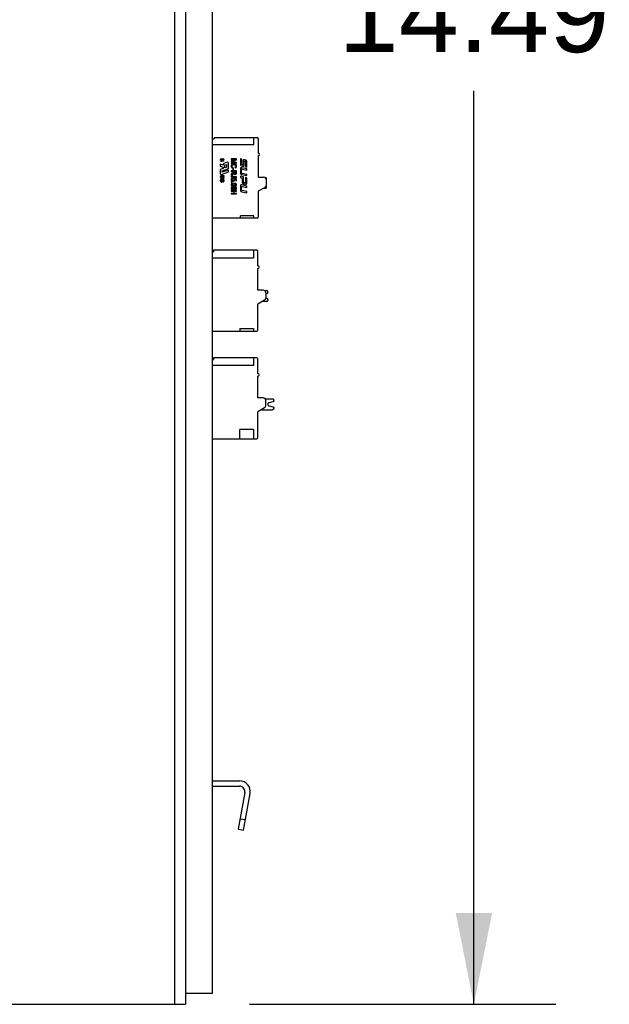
# Model space of a CAD drawing. Header units: inches. Extents: x 0 to 146, y 0 to 57.
# Tile 7 of 13: x 44.36 to 48.67, y 19.32 to 26.52. Entities that reach past the tile are written whole.
import ezdxf

# ---------------------------------------------------------------- set-up
doc = ezdxf.new("R2010")
doc.units = ezdxf.units.IN
doc.header["$LTSCALE"] = 4.033333
doc.header["$MEASUREMENT"] = 0
doc.layers.get('0').update_dxf_attribs({"linetype": 'CONTINUOUS'})
doc.styles.get("Standard").update_dxf_attribs({"font": 'arial.ttf'})
doc.dimstyles.new('DIMSTYLE_1', dxfattribs={"dimtxt": 0.566667, "dimasz": 0.666667, "dimexe": 0.09, "dimexo": 0.07, "dimgap": 0.0425, "dimtad": 0, "dimtih": 1, "dimtoh": 1, "dimzin": 4, "dimdsep": 46, "dimtxsty": 'Standard', "dimblk": '_FILLED', "dimblk1": '_FILLED', "dimblk2": '_FILLED', "dimcen": 0.09, "dimazin": 1, "dimtfac": 1, "dimtofl": 0, "dimtmove": 0, "dimatfit": 3, "dimldrblk": '_FILLED', "dimfxl": 0, "dimtolj": 1, "dimtzin": 4, "dimarcsym": 0})

# ---------------------------------------------------------------- blocks, each defined once
blk = doc.blocks.new('_FILLED')
at = {"color": 0, "linetype": 'ByBlock'}
blk.add_solid([(0, 0), (-1, 0.2), (-1, -0.2)], dxfattribs=at)
blk = doc.blocks.new('*D3')
at = {"color": 2, "linetype": 'Continuous'}
for p, q in [((45.9611, 33.8099), (48.2816, 33.8099)), ((47.6816, 33.8099), (47.6816, 27.1324)), ((47.6816, 19.3217), (47.6816, 25.9991)), ((46.0398, 19.3217), (48.2816, 19.3217))]:
    blk.add_line(p, q, dxfattribs=at)
at = {"color": 2, "linetype": 'Continuous', "xscale": 0.6666666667, "yscale": 0.6666666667, "zscale": 0.6666666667}
for p, rotation in [((47.6816, 33.8099), 90), ((47.6816, 19.3217), 270)]:
    blk.add_blockref('_FILLED', p, dxfattribs=dict(at, rotation=rotation))
at = {"color": 2, "linetype": 'Continuous', "insert": (47.6816, 26.8491), "char_height": 0.56667, "width": 1.980173, "attachment_point": 2, "line_spacing_factor": 0.9}
blk.add_mtext('14.49', dxfattribs=at)

msp = doc.modelspace()

# ---------------------------------------------------------------- linework, layer by layer
at = {"color": 7, "linetype": 'Continuous'}
for p, q in [((45.4944, 19.3217), (45.4944, 33.8099)), ((45.5732, 33.7311), (45.5732, 19.3217)), ((45.77, 19.4004), (45.77, 33.7311)), ((45.77, 25.6477), (45.7818, 25.6477)), ((45.7818, 25.6589), (46.0968, 25.6589)), ((45.7818, 25.6589), (45.7818, 25.6477)), ((46.0732, 25.6038), (46.0732, 25.6589)), ((46.1047, 25.6511), (46.1047, 25.5448)), ((46.0732, 25.6038), (45.77, 25.6038)), ((45.8458, 25.5014), (45.8353, 25.5014)), ((45.8353, 25.4972), (45.8458, 25.4972)), ((45.8374, 25.4888), (45.8353, 25.4888)), ((45.8353, 25.4846), (45.8374, 25.4846)), ((45.8374, 25.4846), (45.8374, 25.4888)), ((45.8458, 25.4888), (45.8437, 25.4888)), ((45.8437, 25.4888), (45.8437, 25.4846)), ((45.8437, 25.4846), (45.8458, 25.4846)), ((45.9457, 25.5015), (45.9063, 25.5015)), ((45.9063, 25.5015), (45.9063, 25.4973)), ((45.9399, 25.4973), (45.9063, 25.4879)), ((45.9063, 25.4973), (45.9399, 25.4973)), ((45.9063, 25.4879), (45.9063, 25.484)), ((45.9063, 25.484), (45.9393, 25.4745)), ((45.912, 25.4857), (45.9141, 25.4862)), ((45.9144, 25.485), (45.912, 25.4857)), ((45.9141, 25.4862), (45.9457, 25.495)), ((45.9274, 25.4814), (45.9144, 25.485)), ((45.9457, 25.495), (45.9457, 25.5015)), ((45.9834, 25.4994), (45.9738, 25.5015)), ((45.9738, 25.5015), (45.9738, 25.4636)), ((45.9834, 25.4639), (45.9834, 25.4994)), ((45.9938, 25.4862), (45.9938, 25.4608)), ((46.0026, 25.4584), (46.0026, 25.4846)), ((46.0103, 25.4934), (46.0046, 25.4946)), ((46.005, 25.4859), (46.0098, 25.4848)), ((46.0118, 25.4816), (46.0118, 25.4444)), ((46.1047, 25.5251), (46.1047, 25.3676)), ((45.8479, 25.4561), (45.8268, 25.4638)), ((45.8268, 25.4638), (45.8268, 25.4502)), ((45.8268, 25.4502), (45.8479, 25.4426)), ((45.8479, 25.4322), (45.8268, 25.4245)), ((45.8268, 25.4245), (45.8268, 25.3943)), ((45.8395, 25.4156), (45.8859, 25.4325)), ((45.8859, 25.4208), (45.8395, 25.404)), ((45.8395, 25.404), (45.8395, 25.4156)), ((45.8479, 25.462), (45.8479, 25.4561)), ((45.8479, 25.4426), (45.8479, 25.4322)), ((45.878, 25.4775), (45.8522, 25.4681)), ((45.8606, 25.4577), (45.8732, 25.4623)), ((45.8606, 25.4368), (45.8606, 25.4577)), ((45.8732, 25.4414), (45.8606, 25.4368)), ((45.8732, 25.4623), (45.8732, 25.4414)), ((45.8859, 25.4325), (45.8859, 25.4719)), ((45.8859, 25.4073), (45.8859, 25.4208)), ((45.9393, 25.4745), (45.9063, 25.4745)), ((45.9063, 25.4745), (45.9063, 25.4704)), ((45.9063, 25.4704), (45.9457, 25.4704)), ((45.9457, 25.4153), (45.9063, 25.4153)), ((45.9063, 25.4153), (45.9063, 25.411)), ((45.9063, 25.411), (45.9238, 25.411)), ((45.923, 25.4326), (45.9182, 25.4326)), ((45.9182, 25.4326), (45.9182, 25.4203)), ((45.9182, 25.4203), (45.923, 25.4203)), ((45.9188, 25.4359), (45.9201, 25.4402)), ((45.923, 25.4203), (45.923, 25.4326)), ((45.9238, 25.411), (45.9238, 25.4067)), ((45.9457, 25.4762), (45.9274, 25.4814)), ((45.9283, 25.411), (45.9414, 25.411)), ((45.9283, 25.4018), (45.9283, 25.411)), ((45.9337, 25.4407), (45.9349, 25.4364)), ((45.9414, 25.4007), (45.9414, 25.411)), ((45.9457, 25.4704), (45.9457, 25.4762)), ((45.9457, 25.4009), (45.9457, 25.4153)), ((45.9738, 25.4302), (45.9738, 25.3986)), ((45.9825, 25.3998), (45.9825, 25.4227)), ((46.0211, 25.429), (45.9835, 25.4369)), ((45.9846, 25.4505), (45.9918, 25.449)), ((45.9918, 25.4587), (45.9863, 25.4598)), ((45.9873, 25.4265), (46.0211, 25.4195)), ((46.0118, 25.4444), (46.0211, 25.4424)), ((46.0211, 25.4424), (46.0211, 25.4805)), ((46.0211, 25.4195), (46.0211, 25.429)), ((45.8274, 25.3471), (45.827, 25.345)), ((45.827, 25.345), (45.827, 25.3428)), ((45.827, 25.3428), (45.827, 25.341)), ((45.827, 25.341), (45.8274, 25.3393)), ((45.828, 25.3489), (45.8274, 25.3471)), ((45.8274, 25.3393), (45.828, 25.3377)), ((45.8288, 25.3504), (45.828, 25.3489)), ((45.828, 25.3377), (45.8288, 25.3363)), ((45.8299, 25.3517), (45.8288, 25.3504)), ((45.8312, 25.3527), (45.8299, 25.3517)), ((45.8301, 25.343), (45.8302, 25.3444)), ((45.8302, 25.3417), (45.8301, 25.343)), ((45.8302, 25.3444), (45.8305, 25.3458)), ((45.8304, 25.3405), (45.8302, 25.3417)), ((45.8307, 25.3394), (45.8304, 25.3405)), ((45.8305, 25.3458), (45.8309, 25.3471)), ((45.8312, 25.3385), (45.8307, 25.3394)), ((45.8309, 25.3471), (45.8315, 25.3482)), ((45.8326, 25.3535), (45.8312, 25.3527)), ((45.8317, 25.3377), (45.8312, 25.3385)), ((45.8315, 25.3482), (45.8322, 25.3491)), ((45.8323, 25.3371), (45.8317, 25.3377)), ((45.8322, 25.3491), (45.833, 25.3497)), ((45.8342, 25.354), (45.8326, 25.3535)), ((45.833, 25.3497), (45.8339, 25.3502)), ((45.8339, 25.3502), (45.835, 25.3506)), ((45.836, 25.3542), (45.8342, 25.354)), ((45.8347, 25.3888), (45.8859, 25.4073)), ((45.835, 25.3506), (45.8362, 25.3508)), ((45.8544, 25.3775), (45.8355, 25.3775)), ((45.8355, 25.3733), (45.8544, 25.3733)), ((45.8544, 25.3649), (45.8355, 25.3649)), ((45.8355, 25.3606), (45.8544, 25.3606)), ((45.8362, 25.3508), (45.836, 25.3542)), ((45.8374, 25.3377), (45.8368, 25.3371)), ((45.8379, 25.3385), (45.8374, 25.3377)), ((45.8384, 25.3395), (45.8379, 25.3385)), ((45.8387, 25.3405), (45.8384, 25.3395)), ((45.8392, 25.3421), (45.8387, 25.3405)), ((45.8397, 25.3442), (45.8392, 25.3421)), ((45.8403, 25.3464), (45.8397, 25.3442)), ((45.8408, 25.3481), (45.8403, 25.3464)), ((45.8406, 25.3361), (45.8414, 25.3375)), ((45.8414, 25.3494), (45.8408, 25.3481)), ((45.8421, 25.3505), (45.8414, 25.3494)), ((45.8414, 25.3375), (45.8419, 25.3389)), ((45.8419, 25.3389), (45.8425, 25.3408)), ((45.8429, 25.3515), (45.8421, 25.3505)), ((45.8425, 25.3408), (45.8431, 25.3434)), ((45.8438, 25.3522), (45.8429, 25.3515)), ((45.8431, 25.3434), (45.8438, 25.3459)), ((45.8449, 25.3527), (45.8438, 25.3522)), ((45.8438, 25.3459), (45.8444, 25.3477)), ((45.8444, 25.3477), (45.845, 25.3487)), ((45.846, 25.3531), (45.8449, 25.3527)), ((45.845, 25.3487), (45.8457, 25.3493)), ((45.8457, 25.3493), (45.8465, 25.3497)), ((45.8472, 25.3531), (45.846, 25.3531)), ((45.8465, 25.3497), (45.8474, 25.3497)), ((45.8484, 25.353), (45.8472, 25.3531)), ((45.8474, 25.3497), (45.8477, 25.3497)), ((45.8477, 25.3497), (45.8484, 25.3496)), ((45.8491, 25.3381), (45.8478, 25.3375)), ((45.8497, 25.3526), (45.8484, 25.353)), ((45.8484, 25.3496), (45.8494, 25.3491)), ((45.8501, 25.339), (45.8491, 25.3381)), ((45.8494, 25.3491), (45.8502, 25.3483)), ((45.8509, 25.352), (45.8497, 25.3526)), ((45.8508, 25.3402), (45.8501, 25.339)), ((45.8502, 25.3483), (45.8509, 25.3471)), ((45.8513, 25.3418), (45.8508, 25.3402)), ((45.852, 25.3511), (45.8509, 25.352)), ((45.8509, 25.3471), (45.8513, 25.3455)), ((45.8513, 25.3455), (45.8514, 25.3436)), ((45.8514, 25.3436), (45.8513, 25.3418)), ((45.8529, 25.35), (45.852, 25.3511)), ((45.8528, 25.3372), (45.8535, 25.3385)), ((45.8536, 25.3487), (45.8529, 25.35)), ((45.8535, 25.3385), (45.8541, 25.3401)), ((45.8541, 25.3471), (45.8536, 25.3487)), ((45.8544, 25.3455), (45.8541, 25.3471)), ((45.8541, 25.3401), (45.8544, 25.3419)), ((45.8544, 25.3733), (45.8544, 25.3775)), ((45.8544, 25.3606), (45.8544, 25.3649)), ((45.8545, 25.3438), (45.8544, 25.3455)), ((45.8544, 25.3419), (45.8545, 25.3438)), ((45.9063, 25.392), (45.9063, 25.3866)), ((45.9063, 25.3866), (45.9135, 25.3904)), ((45.9135, 25.3904), (45.9171, 25.3923)), ((45.9171, 25.3572), (45.9166, 25.3614)), ((45.9182, 25.3809), (45.9175, 25.3847)), ((45.9457, 25.3711), (45.9186, 25.3711)), ((45.9189, 25.3668), (45.9457, 25.3668)), ((45.9249, 25.3607), (45.9244, 25.3569)), ((45.9452, 25.3575), (45.9249, 25.3607)), ((45.93, 25.3561), (45.9405, 25.3543)), ((45.9405, 25.3543), (45.9405, 25.3413)), ((45.9405, 25.3413), (45.9452, 25.3413)), ((45.9452, 25.3413), (45.9452, 25.3575)), ((45.9457, 25.3668), (45.9457, 25.3711)), ((45.9963, 25.3701), (45.9738, 25.3748)), ((45.9738, 25.3748), (45.9738, 25.3651)), ((45.9738, 25.3651), (45.987, 25.3624)), ((45.9835, 25.3879), (46.0211, 25.38)), ((46.0211, 25.389), (45.9857, 25.3959)), ((45.987, 25.3624), (45.987, 25.333)), ((45.9963, 25.3344), (45.9963, 25.3701)), ((46.0212, 25.3649), (46.0119, 25.3669)), ((46.0119, 25.3669), (46.0119, 25.3311)), ((46.0211, 25.38), (46.0211, 25.389)), ((46.0212, 25.3258), (46.0212, 25.3649)), ((46.1047, 25.3676), (46.144, 25.3676)), ((46.1558, 25.3656), (46.1525, 25.3656)), ((46.1637, 25.3517), (46.1637, 25.3578)), ((46.1637, 25.3107), (46.1637, 25.3479)), ((45.8288, 25.3363), (45.8298, 25.3351)), ((45.8298, 25.3351), (45.8309, 25.3342)), ((45.8309, 25.3342), (45.8322, 25.3335)), ((45.8322, 25.3335), (45.8336, 25.3331)), ((45.8331, 25.3367), (45.8323, 25.3371)), ((45.8339, 25.3364), (45.8331, 25.3367)), ((45.8336, 25.3331), (45.8349, 25.333)), ((45.8341, 25.3364), (45.8339, 25.3364)), ((45.8346, 25.3364), (45.8341, 25.3364)), ((45.8354, 25.3364), (45.8346, 25.3364)), ((45.8349, 25.333), (45.8362, 25.3331)), ((45.8362, 25.3367), (45.8354, 25.3364)), ((45.8368, 25.3371), (45.8362, 25.3367)), ((45.8362, 25.3331), (45.8376, 25.3335)), ((45.8376, 25.3335), (45.8387, 25.3341)), ((45.8387, 25.3341), (45.8397, 25.3349)), ((45.8397, 25.3349), (45.8406, 25.3361)), ((45.8478, 25.3375), (45.8463, 25.3371)), ((45.8463, 25.3371), (45.8465, 25.3338)), ((45.8465, 25.3338), (45.848, 25.3339)), ((45.848, 25.3339), (45.8494, 25.3344)), ((45.8494, 25.3344), (45.8507, 25.3351)), ((45.8507, 25.3351), (45.8519, 25.336)), ((45.8519, 25.336), (45.8528, 25.3372)), ((45.9118, 25.3339), (45.9063, 25.3339)), ((45.9063, 25.3339), (45.9063, 25.3293)), ((45.9063, 25.3293), (45.9118, 25.3293)), ((45.9457, 25.2711), (45.9063, 25.2711)), ((45.9063, 25.2711), (45.9063, 25.2668)), ((45.9063, 25.2668), (45.9249, 25.2668)), ((45.9118, 25.3293), (45.9118, 25.3339)), ((45.9249, 25.2668), (45.9249, 25.2499)), ((45.9295, 25.2668), (45.9457, 25.2668)), ((45.9295, 25.2499), (45.9295, 25.2668)), ((45.9457, 25.2668), (45.9457, 25.2711)), ((45.9738, 25.3049), (45.9738, 25.2733)), ((45.9825, 25.2759), (45.9825, 25.2987)), ((46.0212, 25.3037), (45.9835, 25.3116)), ((45.9873, 25.3009), (46.0212, 25.2937)), ((46.0212, 25.2637), (45.9873, 25.2709)), ((45.9957, 25.321), (46.0124, 25.3175)), ((46.0071, 25.3273), (46.0009, 25.3287)), ((46.0212, 25.2937), (46.0212, 25.3037)), ((46.1539, 25.2936), (46.1047, 25.2652)), ((46.1558, 25.2869), (46.1422, 25.2869)), ((46.1637, 25.2948), (46.1637, 25.3009)), ((45.9249, 25.2499), (45.9063, 25.2499)), ((45.9063, 25.2499), (45.9063, 25.2456)), ((45.9063, 25.2456), (45.9457, 25.2456)), ((45.9457, 25.2499), (45.9295, 25.2499)), ((45.9457, 25.2456), (45.9457, 25.2499)), ((45.9835, 25.2622), (46.0212, 25.2542)), ((46.0212, 25.2542), (46.0212, 25.2637)), ((46.1047, 25.2652), (46.1047, 25.0763)), ((46.0968, 25.0684), (45.77, 25.0684)), ((46.0732, 25.0862), (45.9747, 25.0862)), ((45.9747, 25.0684), (45.9747, 25.0862)), ((46.0732, 25.0684), (46.0732, 25.0862)), ((46.0929, 24.8341), (45.7779, 24.8341)), ((45.7779, 24.8341), (45.7779, 24.8228)), ((46.0692, 24.8341), (46.0692, 24.779)), ((45.77, 24.8228), (45.7779, 24.8228)), ((45.77, 24.779), (46.0692, 24.779)), ((46.1007, 24.72), (46.1007, 24.8263)), ((46.1007, 24.5428), (46.1007, 24.7003)), ((46.1401, 24.5428), (46.1007, 24.5428)), ((46.1519, 24.5389), (46.1677, 24.5389)), ((46.1596, 24.4839), (46.1694, 24.4818)), ((46.1598, 24.5231), (46.1598, 24.4859)), ((46.1694, 24.5172), (46.1598, 24.5151)), ((46.1755, 24.531), (46.1755, 24.5249)), ((46.1755, 24.4741), (46.1755, 24.468)), ((46.1499, 24.4688), (46.1007, 24.4404)), ((46.1007, 24.2515), (46.1007, 24.4404)), ((46.1677, 24.4601), (46.1348, 24.4601)), ((45.9708, 24.2614), (46.0692, 24.2614)), ((45.9708, 24.2614), (45.9708, 24.2436)), ((46.0692, 24.2614), (46.0692, 24.2436)), ((45.77, 24.2436), (46.0929, 24.2436)), ((46.0929, 24.0467), (45.7779, 24.0467)), ((45.7779, 24.0467), (45.7779, 24.0354)), ((46.0692, 24.0467), (46.0692, 23.9916)), ((45.77, 24.0354), (45.7779, 24.0354)), ((46.0692, 23.9916), (45.77, 23.9916)), ((46.1007, 23.9326), (46.1007, 24.0389)), ((46.1007, 23.7554), (46.1007, 23.9129)), ((46.1401, 23.7554), (46.1007, 23.7554)), ((46.1558, 23.7475), (46.2095, 23.7475)), ((46.1598, 23.6985), (46.1598, 23.7357)), ((46.2112, 23.7259), (46.1833, 23.7197)), ((46.1833, 23.6966), (46.2112, 23.6904)), ((46.2174, 23.7335), (46.2174, 23.7396)), ((46.2174, 23.6767), (46.2174, 23.6827)), ((46.1499, 23.6814), (46.1007, 23.653)), ((46.1007, 23.4641), (46.1007, 23.653)), ((46.128, 23.6688), (46.2095, 23.6688)), ((46.0692, 23.5231), (45.9708, 23.5231)), ((45.9708, 23.4562), (45.9708, 23.5231)), ((46.0692, 23.5231), (46.0692, 23.4562)), ((45.77, 23.4562), (46.0929, 23.4562)), ((45.77, 20.9555), (45.9672, 20.9555)), ((45.77, 20.9162), (45.9672, 20.9162)), ((46.006, 20.87), (45.9586, 20.6012)), ((45.9973, 20.5944), (46.0447, 20.8631)), ((45.9722, 20.6788), (46.011, 20.6719)), ((45.9586, 20.6012), (45.9973, 20.5944)), ((45.77, 19.4004), (45.5732, 19.4004)), ((41.8724, 19.3217), (45.5732, 19.3217))]:
    msp.add_line(p, q, dxfattribs=at)
for points in [[(45.9961, 25.4946), (45.9955, 25.4941), (45.9951, 25.4934), (45.9947, 25.4927), (45.9944, 25.4919), (45.9942, 25.4911), (45.994, 25.4902), (45.9939, 25.4893), (45.9938, 25.4883), (45.9938, 25.4873), (45.9938, 25.4862)], [(46.0046, 25.4946), (46.0033, 25.4949), (46.0021, 25.4951), (46.0009, 25.4954), (45.9998, 25.4955), (45.9988, 25.4955), (45.9977, 25.4954), (45.9969, 25.4951), (45.9961, 25.4946)], [(46.0026, 25.4846), (46.0027, 25.4849), (46.0027, 25.4852), (46.0028, 25.4855), (46.0029, 25.4858), (46.0031, 25.4859), (46.0033, 25.486), (46.0036, 25.4861), (46.0039, 25.4861), (46.0041, 25.4861), (46.0044, 25.486), (46.0047, 25.4859), (46.005, 25.4859)], [(46.0098, 25.4848), (46.0103, 25.4846), (46.0108, 25.4844), (46.0113, 25.4841), (46.0117, 25.4837), (46.0118, 25.4832), (46.0119, 25.4827), (46.0119, 25.4822), (46.0118, 25.4816)], [(46.0211, 25.4805), (46.0211, 25.4828), (46.0208, 25.4849), (46.0204, 25.4869), (46.0196, 25.4887), (46.0185, 25.4901), (46.017, 25.4912), (46.0155, 25.492), (46.0138, 25.4925), (46.0121, 25.493), (46.0103, 25.4934)], [(45.9182, 25.4637), (45.9166, 25.4632), (45.9152, 25.4627), (45.9139, 25.4622), (45.9126, 25.4616), (45.9115, 25.4609), (45.9106, 25.4602), (45.9097, 25.4595), (45.9089, 25.4587), (45.9083, 25.4579), (45.9077, 25.4571), (45.9072, 25.4562), (45.9067, 25.4552), (45.9064, 25.4542), (45.9061, 25.4531), (45.9058, 25.452), (45.9057, 25.4507), (45.9057, 25.4494)], [(45.9057, 25.4494), (45.9058, 25.4473), (45.9063, 25.4453), (45.907, 25.4435), (45.9081, 25.4418), (45.9094, 25.4403), (45.9111, 25.439)], [(45.9127, 25.4436), (45.9121, 25.4442), (45.9116, 25.4448), (45.9112, 25.4455), (45.9108, 25.4462), (45.9106, 25.4469), (45.9103, 25.4476), (45.9102, 25.4484), (45.9101, 25.4492), (45.9101, 25.45), (45.9102, 25.4508), (45.9103, 25.4516), (45.9106, 25.4525), (45.9108, 25.4532), (45.9112, 25.454), (45.9116, 25.4547), (45.9121, 25.4554), (45.9127, 25.4561), (45.9133, 25.4567), (45.914, 25.4572), (45.9147, 25.4577), (45.9156, 25.4582), (45.9165, 25.4586), (45.9175, 25.459), (45.9185, 25.4593), (45.9197, 25.4596), (45.9209, 25.4598), (45.9223, 25.46), (45.9237, 25.4601), (45.9252, 25.4602), (45.9267, 25.4602), (45.9282, 25.4602), (45.9297, 25.46), (45.9311, 25.4598), (45.9325, 25.4596), (45.9337, 25.4593), (45.9348, 25.4589), (45.9358, 25.4585), (45.9368, 25.458), (45.9376, 25.4575), (45.9384, 25.457), (45.939, 25.4564), (45.9396, 25.4558)], [(45.9111, 25.439), (45.9121, 25.4383), (45.9133, 25.4377), (45.9145, 25.4372), (45.9159, 25.4367), (45.9173, 25.4362), (45.9188, 25.4359)], [(45.9201, 25.4402), (45.9186, 25.4405), (45.9171, 25.4409), (45.9158, 25.4415), (45.9146, 25.4421), (45.9136, 25.4428), (45.9127, 25.4436)], [(45.9349, 25.4364), (45.9364, 25.4368), (45.9377, 25.4373), (45.939, 25.4378), (45.9401, 25.4384), (45.9411, 25.4391), (45.942, 25.4398), (45.9428, 25.4405), (45.9436, 25.4413), (45.9442, 25.4421), (45.9447, 25.4429), (45.9452, 25.4438), (45.9456, 25.4447), (45.9459, 25.4457), (45.9462, 25.4468), (45.9463, 25.4479), (45.9464, 25.449), (45.9464, 25.4501), (45.9462, 25.4513), (45.946, 25.4524), (45.9458, 25.4535), (45.9454, 25.4546), (45.9449, 25.4556), (45.9444, 25.4566), (45.9437, 25.4576), (45.943, 25.4585), (45.9422, 25.4594), (45.9413, 25.4602), (45.9403, 25.4609), (45.9392, 25.4616), (45.938, 25.4623), (45.9367, 25.4629), (45.9352, 25.4634), (45.9336, 25.4639), (45.9318, 25.4642), (45.9299, 25.4645), (45.9279, 25.4646), (45.9258, 25.4647), (45.9237, 25.4646), (45.9218, 25.4644), (45.9199, 25.4641), (45.9182, 25.4637)], [(45.9385, 25.4427), (45.9378, 25.4423), (45.9371, 25.4419), (45.9363, 25.4415), (45.9355, 25.4412), (45.9346, 25.4409), (45.9337, 25.4407)], [(45.9419, 25.4494), (45.9418, 25.448), (45.9415, 25.4467), (45.9411, 25.4455), (45.9404, 25.4445), (45.9395, 25.4435), (45.9385, 25.4427)], [(45.9396, 25.4558), (45.9402, 25.4551), (45.9406, 25.4544), (45.941, 25.4537), (45.9413, 25.453), (45.9416, 25.4521), (45.9418, 25.4513), (45.9419, 25.4504), (45.9419, 25.4494)], [(45.9739, 25.4318), (45.9738, 25.4316), (45.9738, 25.4313), (45.9738, 25.431), (45.9738, 25.4307), (45.9738, 25.4305), (45.9738, 25.4302)], [(45.9835, 25.4369), (45.9829, 25.437), (45.9823, 25.4371), (45.9817, 25.4372), (45.981, 25.4373), (45.9803, 25.4373), (45.9796, 25.4373), (45.979, 25.4372), (45.9784, 25.4371), (45.9778, 25.437), (45.9773, 25.4369), (45.9768, 25.4367), (45.9764, 25.4365), (45.976, 25.4362), (45.9756, 25.4359), (45.9753, 25.4356), (45.975, 25.4352), (45.9747, 25.4347), (45.9745, 25.4342), (45.9743, 25.4337), (45.9741, 25.4331), (45.974, 25.4325), (45.9739, 25.4318)], [(45.9761, 25.4551), (45.977, 25.454), (45.9782, 25.4531), (45.9796, 25.4523), (45.9811, 25.4516), (45.9828, 25.451), (45.9846, 25.4505)], [(45.9863, 25.4598), (45.9856, 25.4601), (45.9849, 25.4604), (45.9844, 25.4608), (45.9839, 25.4613), (45.9836, 25.4619), (45.9835, 25.4625), (45.9834, 25.4632), (45.9834, 25.4639)], [(45.9938, 25.4608), (45.9938, 25.4605), (45.9938, 25.4602), (45.9937, 25.4599), (45.9937, 25.4596), (45.9936, 25.4593), (45.9934, 25.4591), (45.9933, 25.4589), (45.993, 25.4588), (45.9928, 25.4587), (45.9925, 25.4586), (45.9922, 25.4586), (45.9918, 25.4587)], [(45.9918, 25.449), (45.9931, 25.4488), (45.9943, 25.4486), (45.9954, 25.4486), (45.9965, 25.4486), (45.9976, 25.4487), (45.9985, 25.4489), (45.9994, 25.4493), (46.0002, 25.4498), (46.0009, 25.4505), (46.0014, 25.4514), (46.0018, 25.4524), (46.0021, 25.4534), (46.0023, 25.4546), (46.0025, 25.4558), (46.0026, 25.457), (46.0026, 25.4584)], [(45.9086, 25.3826), (45.9081, 25.3821), (45.9076, 25.3816), (45.9071, 25.381), (45.9067, 25.3804), (45.9064, 25.3797), (45.9061, 25.379), (45.9059, 25.3782), (45.9058, 25.3774), (45.9057, 25.3766), (45.9057, 25.3757), (45.9057, 25.3748), (45.9059, 25.374), (45.9061, 25.3731), (45.9063, 25.3724), (45.9067, 25.3717), (45.907, 25.371), (45.9075, 25.3704), (45.908, 25.3699), (45.9085, 25.3693), (45.9091, 25.3689), (45.9098, 25.3685), (45.9105, 25.3681), (45.9113, 25.3678), (45.9122, 25.3675), (45.9131, 25.3673), (45.9142, 25.3671), (45.9152, 25.367), (45.9164, 25.3669), (45.9176, 25.3668), (45.9189, 25.3668)], [(45.9087, 25.3582), (45.9081, 25.3576), (45.9075, 25.3569), (45.907, 25.3562), (45.9066, 25.3554), (45.9063, 25.3546), (45.906, 25.3538), (45.9058, 25.3529), (45.9057, 25.3519), (45.9057, 25.351), (45.9057, 25.35), (45.9058, 25.3491), (45.906, 25.3482), (45.9063, 25.3474), (45.9066, 25.3466), (45.907, 25.3459), (45.9075, 25.3451), (45.9081, 25.3444), (45.9087, 25.3437), (45.9095, 25.3431), (45.9104, 25.3424), (45.9113, 25.3419), (45.9124, 25.3413), (45.9135, 25.3408), (45.9147, 25.3405), (45.916, 25.3402), (45.9173, 25.3399), (45.9187, 25.3398), (45.9201, 25.3398), (45.9214, 25.3399), (45.9227, 25.34), (45.9239, 25.3403), (45.925, 25.3406), (45.926, 25.341), (45.9269, 25.3414), (45.9278, 25.342), (45.9286, 25.3425), (45.9294, 25.3432), (45.93, 25.3438)], [(45.9145, 25.3963), (45.9124, 25.3952), (45.9063, 25.392)], [(45.9175, 25.3847), (45.9163, 25.3847), (45.9152, 25.3847), (45.9142, 25.3846), (45.9132, 25.3844), (45.9122, 25.3842), (45.9114, 25.384), (45.9106, 25.3837), (45.9099, 25.3833), (45.9092, 25.383), (45.9086, 25.3826)], [(45.9166, 25.3614), (45.915, 25.3612), (45.9134, 25.3608), (45.9121, 25.3604), (45.9108, 25.3597), (45.9097, 25.359), (45.9087, 25.3582)], [(45.9127, 25.3457), (45.9121, 25.3462), (45.9116, 25.3466), (45.9111, 25.3471), (45.9107, 25.3476), (45.9104, 25.3481), (45.9101, 25.3486), (45.9099, 25.3492), (45.9098, 25.3498), (45.9097, 25.3503), (45.9096, 25.3509), (45.9097, 25.3514), (45.9097, 25.352), (45.9099, 25.3525), (45.9101, 25.3531), (45.9103, 25.3536), (45.9106, 25.354), (45.9109, 25.3545), (45.9114, 25.3549), (45.9118, 25.3553), (45.9124, 25.3557), (45.913, 25.356), (45.9137, 25.3564), (45.9144, 25.3566), (45.9153, 25.3569), (45.9161, 25.3571), (45.9171, 25.3572)], [(45.9112, 25.3732), (45.9109, 25.3736), (45.9107, 25.3741), (45.9105, 25.3746), (45.9104, 25.3751), (45.9103, 25.3756), (45.9103, 25.3761), (45.9104, 25.3766), (45.9104, 25.3771), (45.9106, 25.3776), (45.9108, 25.378), (45.911, 25.3784), (45.9112, 25.3788), (45.9115, 25.3791), (45.9119, 25.3794), (45.9123, 25.3797), (45.9127, 25.3799), (45.9133, 25.3801), (45.9138, 25.3803), (45.9145, 25.3805), (45.9151, 25.3806), (45.9158, 25.3807), (45.9166, 25.3808), (45.9173, 25.3808), (45.9182, 25.3809)], [(45.9149, 25.3713), (45.9143, 25.3714), (45.9137, 25.3716), (45.9132, 25.3718), (45.9127, 25.372), (45.9122, 25.3722), (45.9119, 25.3725), (45.9115, 25.3729), (45.9112, 25.3732)], [(45.9244, 25.3569), (45.925, 25.3565), (45.9256, 25.3561), (45.9261, 25.3557), (45.9266, 25.3552), (45.927, 25.3547), (45.9273, 25.3542), (45.9276, 25.3536), (45.9278, 25.353), (45.928, 25.3524), (45.9281, 25.3518), (45.9282, 25.3512), (45.9282, 25.3506), (45.9281, 25.3499), (45.928, 25.3493), (45.9278, 25.3487), (45.9275, 25.3481), (45.9272, 25.3476), (45.9269, 25.3471), (45.9265, 25.3466), (45.926, 25.3462), (45.9255, 25.3457), (45.9249, 25.3454), (45.9242, 25.345), (45.9234, 25.3447), (45.9226, 25.3445), (45.9217, 25.3443), (45.9208, 25.3441), (45.9198, 25.3441), (45.9188, 25.3441), (45.9178, 25.3441), (45.9168, 25.3442), (45.9159, 25.3444), (45.915, 25.3447), (45.9142, 25.345), (45.9134, 25.3453), (45.9127, 25.3457)], [(45.9236, 25.4036), (45.9234, 25.403), (45.9231, 25.4024), (45.9228, 25.4019), (45.9224, 25.4014), (45.9219, 25.401), (45.9214, 25.4005), (45.9208, 25.4001), (45.9202, 25.3996), (45.9195, 25.3992), (45.9188, 25.3987), (45.918, 25.3983), (45.9172, 25.3978), (45.9163, 25.3973), (45.9154, 25.3968), (45.9145, 25.3963)], [(45.9186, 25.3711), (45.9179, 25.3711), (45.9173, 25.3712), (45.9166, 25.3712), (45.916, 25.3712), (45.9155, 25.3713), (45.9149, 25.3713)], [(45.9171, 25.3923), (45.9173, 25.3924), (45.9176, 25.3926), (45.9178, 25.3927), (45.9181, 25.3929), (45.9184, 25.393), (45.9186, 25.3932)], [(45.9186, 25.3932), (45.9193, 25.3936), (45.9199, 25.394), (45.9206, 25.3945), (45.9212, 25.3949), (45.9217, 25.3954), (45.9223, 25.3959)], [(45.9223, 25.3959), (45.9226, 25.3962), (45.923, 25.3966), (45.9233, 25.397), (45.9236, 25.3975), (45.9239, 25.398), (45.9243, 25.3985)], [(45.9238, 25.4067), (45.9238, 25.4063), (45.9238, 25.4059), (45.9238, 25.4054), (45.9238, 25.405), (45.9238, 25.4047), (45.9237, 25.4043), (45.9237, 25.404), (45.9236, 25.4036)], [(45.9243, 25.3985), (45.9245, 25.3974), (45.9248, 25.3964), (45.9251, 25.3954), (45.9255, 25.3946), (45.9259, 25.3938), (45.9264, 25.3931), (45.9269, 25.3925), (45.9275, 25.3919), (45.9281, 25.3914), (45.9288, 25.3909), (45.9295, 25.3905), (45.9303, 25.3901), (45.9312, 25.3898), (45.9321, 25.3896), (45.9331, 25.3894), (45.9342, 25.3893), (45.9353, 25.3893), (45.9364, 25.3894), (45.9375, 25.3895), (45.9385, 25.3897), (45.9394, 25.39), (45.9403, 25.3903), (45.941, 25.3907), (45.9417, 25.3911), (45.9424, 25.3916), (45.9429, 25.392), (45.9434, 25.3925), (45.9439, 25.393), (45.9443, 25.3936), (45.9446, 25.3942), (45.9449, 25.3948), (45.9451, 25.3955), (45.9453, 25.3963), (45.9455, 25.3971), (45.9456, 25.398), (45.9456, 25.3989), (45.9457, 25.3999), (45.9457, 25.4009)], [(45.9314, 25.3946), (45.931, 25.3949), (45.9305, 25.3952), (45.9302, 25.3955), (45.9298, 25.3959), (45.9295, 25.3963), (45.9293, 25.3967), (45.9291, 25.3972), (45.9289, 25.3977), (45.9287, 25.3983), (45.9286, 25.3989), (45.9285, 25.3996), (45.9284, 25.4003), (45.9283, 25.401), (45.9283, 25.4018)], [(45.93, 25.3438), (45.9306, 25.3445), (45.9311, 25.3452), (45.9315, 25.3459), (45.9318, 25.3467), (45.9321, 25.3475), (45.9323, 25.3482), (45.9324, 25.349), (45.9324, 25.3498), (45.9324, 25.3506), (45.9323, 25.3514), (45.9321, 25.3522), (45.9319, 25.353), (45.9315, 25.3538), (45.9311, 25.3546), (45.9306, 25.3553), (45.93, 25.3561)], [(45.9414, 25.4007), (45.9413, 25.3999), (45.9412, 25.3991), (45.9411, 25.3984), (45.9409, 25.3978), (45.9407, 25.3972), (45.9405, 25.3966), (45.9402, 25.3962), (45.9398, 25.3957), (45.9395, 25.3953), (45.939, 25.395), (45.9386, 25.3947), (45.938, 25.3944), (45.9375, 25.3942), (45.9369, 25.394), (45.9362, 25.3938), (45.9355, 25.3938), (45.9348, 25.3937), (45.934, 25.3938), (45.9333, 25.3939), (45.9326, 25.3941), (45.932, 25.3943), (45.9314, 25.3946)], [(45.9738, 25.3986), (45.9738, 25.3973), (45.974, 25.3961), (45.9742, 25.3949), (45.9745, 25.3938), (45.9751, 25.3927), (45.9759, 25.3918), (45.9768, 25.3909), (45.9778, 25.3901), (45.979, 25.3894), (45.9804, 25.3888), (45.9819, 25.3883), (45.9835, 25.3879)], [(45.9098, 25.3202), (45.909, 25.3197), (45.9083, 25.3191), (45.9077, 25.3185), (45.9072, 25.3179), (45.9068, 25.3173), (45.9065, 25.3166), (45.9062, 25.3159), (45.9059, 25.3152), (45.9058, 25.3144), (45.9057, 25.3136), (45.9057, 25.3128), (45.9057, 25.3119), (45.9058, 25.3111), (45.906, 25.3103), (45.9062, 25.3096), (45.9066, 25.3089), (45.9069, 25.3082), (45.9074, 25.3076), (45.9079, 25.307), (45.9085, 25.3064), (45.9092, 25.3058), (45.91, 25.3053), (45.911, 25.3048), (45.912, 25.3043), (45.9131, 25.3039), (45.9142, 25.3035), (45.9155, 25.3032), (45.9169, 25.3029), (45.9184, 25.3026), (45.92, 25.3025), (45.9216, 25.3023), (45.9234, 25.3023), (45.9251, 25.3022), (45.9269, 25.3022), (45.9287, 25.3023), (45.9304, 25.3024), (45.932, 25.3025), (45.9335, 25.3027), (45.9349, 25.3029), (45.9362, 25.3032), (45.9374, 25.3036), (45.9385, 25.3039), (45.9396, 25.3043), (45.9406, 25.3048), (45.9414, 25.3053), (45.9422, 25.3058)], [(45.9242, 25.2966), (45.9235, 25.297), (45.9226, 25.2974), (45.9217, 25.2977), (45.9207, 25.2979), (45.9196, 25.2981), (45.9184, 25.2982), (45.9172, 25.2982), (45.916, 25.2981), (45.9148, 25.2979), (45.9137, 25.2977), (45.9126, 25.2973), (45.9116, 25.2969), (45.9107, 25.2964), (45.9099, 25.2959), (45.9091, 25.2953), (45.9084, 25.2946), (45.9078, 25.2939), (45.9073, 25.2932), (45.9068, 25.2924), (45.9064, 25.2916), (45.9061, 25.2908), (45.9059, 25.2899), (45.9057, 25.2889), (45.9057, 25.288), (45.9057, 25.287), (45.9057, 25.286), (45.9059, 25.2851), (45.9061, 25.2842), (45.9064, 25.2834), (45.9068, 25.2826), (45.9072, 25.2818), (45.9078, 25.2811), (45.9084, 25.2804), (45.909, 25.2797), (45.9098, 25.2791), (45.9106, 25.2786)], [(45.9129, 25.3082), (45.9123, 25.3086), (45.9118, 25.309), (45.9113, 25.3093), (45.9109, 25.3097), (45.9105, 25.3102), (45.9103, 25.3106), (45.91, 25.311), (45.9099, 25.3115), (45.9097, 25.3119), (45.9097, 25.3124), (45.9096, 25.3129), (45.9097, 25.3133), (45.9097, 25.3138), (45.9099, 25.3142), (45.91, 25.3147), (45.9103, 25.3151), (45.9105, 25.3155), (45.9109, 25.3159), (45.9113, 25.3163), (45.9118, 25.3167), (45.9123, 25.3171), (45.9129, 25.3175)], [(45.9119, 25.2827), (45.911, 25.2836), (45.9104, 25.2845), (45.9099, 25.2855), (45.9097, 25.2866), (45.9097, 25.2878), (45.9098, 25.2889), (45.9102, 25.29), (45.9108, 25.291), (45.9116, 25.2919), (45.9125, 25.2926), (45.9136, 25.2933), (45.9149, 25.2937), (45.9164, 25.294), (45.9179, 25.2941), (45.9194, 25.294), (45.9208, 25.2936), (45.9221, 25.293), (45.9233, 25.2922)], [(45.9446, 25.3082), (45.945, 25.3089), (45.9453, 25.3096), (45.9455, 25.3104), (45.9457, 25.3112), (45.9458, 25.312), (45.9459, 25.3129), (45.9458, 25.3137), (45.9457, 25.3145), (45.9456, 25.3153), (45.9453, 25.316), (45.945, 25.3167), (45.9446, 25.3174), (45.9442, 25.318), (45.9437, 25.3186), (45.9431, 25.3192), (45.9423, 25.3198), (45.9415, 25.3204), (45.9406, 25.3209), (45.9396, 25.3214), (45.9385, 25.3218), (45.9373, 25.3222), (45.936, 25.3225), (45.9346, 25.3228), (45.9331, 25.323), (45.9315, 25.3232), (45.9298, 25.3233), (45.9281, 25.3234), (45.9262, 25.3235), (45.9244, 25.3234), (45.9226, 25.3234), (45.9209, 25.3233), (45.9193, 25.3231), (45.9178, 25.3229), (45.9163, 25.3227), (45.915, 25.3224), (45.9138, 25.3221), (45.9126, 25.3217), (45.9116, 25.3212), (45.9106, 25.3208), (45.9098, 25.3202)], [(45.9106, 25.2786), (45.9115, 25.2781), (45.9125, 25.2777), (45.9135, 25.2773), (45.9146, 25.277), (45.9158, 25.2768), (45.9169, 25.2768), (45.9181, 25.2768), (45.9192, 25.2768), (45.9203, 25.277), (45.9213, 25.2772), (45.9223, 25.2775), (45.9231, 25.2779), (45.9239, 25.2783), (45.9246, 25.2788), (45.9253, 25.2793), (45.9259, 25.2799), (45.9264, 25.2806), (45.9269, 25.2813), (45.9273, 25.282), (45.9277, 25.2829)], [(45.9233, 25.2922), (45.9242, 25.2914), (45.9249, 25.2904), (45.9253, 25.2894), (45.9256, 25.2882), (45.9256, 25.2871), (45.9254, 25.2859), (45.925, 25.2848), (45.9243, 25.2838), (45.9235, 25.2829), (45.9225, 25.2822), (45.9214, 25.2816), (45.9201, 25.2811), (45.9186, 25.2809), (45.9171, 25.2808), (45.9156, 25.281), (45.9142, 25.2813), (45.913, 25.2819), (45.9119, 25.2827)], [(45.9129, 25.3175), (45.9134, 25.3177), (45.9139, 25.318), (45.9145, 25.3182), (45.9151, 25.3184), (45.9158, 25.3185), (45.9165, 25.3187), (45.9172, 25.3188), (45.918, 25.3189), (45.9188, 25.319), (45.9197, 25.3191), (45.9206, 25.3192), (45.9215, 25.3192), (45.9225, 25.3193), (45.9236, 25.3193), (45.9247, 25.3193), (45.9259, 25.3194), (45.9271, 25.3193), (45.9283, 25.3193), (45.9295, 25.3193), (45.9306, 25.3192), (45.9317, 25.3191), (45.9328, 25.319), (45.9338, 25.3189), (45.9347, 25.3187), (45.9355, 25.3185), (45.9363, 25.3183), (45.9371, 25.3181), (45.9378, 25.3179), (45.9384, 25.3176), (45.939, 25.3173)], [(45.9387, 25.3082), (45.9381, 25.3079), (45.9376, 25.3077), (45.937, 25.3075), (45.9363, 25.3073), (45.9356, 25.3071), (45.9349, 25.307), (45.9341, 25.3068), (45.9332, 25.3067), (45.9324, 25.3066), (45.9315, 25.3065), (45.9305, 25.3065), (45.9295, 25.3064), (45.9284, 25.3064), (45.9273, 25.3063), (45.9261, 25.3063), (45.9249, 25.3063), (45.9237, 25.3064), (45.9225, 25.3064), (45.9214, 25.3064), (45.9204, 25.3065), (45.9194, 25.3066), (45.9185, 25.3067), (45.9176, 25.3068), (45.9168, 25.307), (45.916, 25.3071), (45.9153, 25.3073), (45.9146, 25.3075), (45.914, 25.3077), (45.9134, 25.3079), (45.9129, 25.3082)], [(45.9277, 25.292), (45.9273, 25.293), (45.9269, 25.2938), (45.9263, 25.2946), (45.9257, 25.2954), (45.925, 25.296), (45.9242, 25.2966)], [(45.9447, 25.2921), (45.9439, 25.2934), (45.9427, 25.2946), (45.9413, 25.2955), (45.9398, 25.2962), (45.9382, 25.2967), (45.9365, 25.2969), (45.9348, 25.2969), (45.9332, 25.2966), (45.9317, 25.2961), (45.9305, 25.2955), (45.9294, 25.2946), (45.9285, 25.2934), (45.9277, 25.292)], [(45.9277, 25.2829), (45.9285, 25.2815), (45.9294, 25.2803), (45.9305, 25.2795), (45.9317, 25.2788), (45.9331, 25.2784), (45.9347, 25.2781), (45.9364, 25.2781), (45.9382, 25.2783), (45.9399, 25.2789), (45.9414, 25.2796), (45.9428, 25.2806), (45.944, 25.2818), (45.9449, 25.2831), (45.9454, 25.2846), (45.9458, 25.2861), (45.9459, 25.2877), (45.9457, 25.2892), (45.9454, 25.2907), (45.9447, 25.2921)], [(45.9313, 25.2837), (45.9306, 25.2844), (45.93, 25.2852), (45.9297, 25.2862), (45.9295, 25.2872), (45.9296, 25.2883), (45.9299, 25.2893), (45.9303, 25.2902), (45.931, 25.291), (45.9319, 25.2917), (45.9329, 25.2923), (45.9341, 25.2926), (45.9353, 25.2928), (45.9366, 25.2928), (45.9379, 25.2925), (45.9391, 25.292), (45.9401, 25.2913)], [(45.9401, 25.2913), (45.9408, 25.2906), (45.9414, 25.2897), (45.9417, 25.2888), (45.9419, 25.2878), (45.9418, 25.2867), (45.9416, 25.2857), (45.9411, 25.2848), (45.9404, 25.284), (45.9396, 25.2833), (45.9385, 25.2828), (45.9373, 25.2824), (45.9361, 25.2822), (45.9347, 25.2822), (45.9335, 25.2825), (45.9323, 25.283), (45.9313, 25.2837)], [(45.939, 25.3173), (45.9396, 25.317), (45.94, 25.3166), (45.9404, 25.3163), (45.9408, 25.3159), (45.9411, 25.3155), (45.9413, 25.3151), (45.9415, 25.3147), (45.9417, 25.3142), (45.9418, 25.3138), (45.9419, 25.3133), (45.9419, 25.3128), (45.9418, 25.3124), (45.9418, 25.3119), (45.9416, 25.3115), (45.9415, 25.311), (45.9412, 25.3106), (45.941, 25.3102), (45.9406, 25.3098), (45.9402, 25.3093), (45.9398, 25.309), (45.9393, 25.3086), (45.9387, 25.3082)], [(45.9422, 25.3058), (45.9429, 25.3064), (45.9436, 25.307), (45.9441, 25.3076), (45.9446, 25.3082)], [(45.9835, 25.3116), (45.9823, 25.3118), (45.981, 25.3119), (45.9799, 25.312), (45.9788, 25.312), (45.9778, 25.3118), (45.9768, 25.3114), (45.976, 25.3109), (45.9753, 25.3102), (45.9748, 25.3095), (45.9744, 25.3086), (45.9741, 25.3077), (45.974, 25.3068), (45.9738, 25.3059), (45.9738, 25.3049)], [(45.9738, 25.2733), (45.9738, 25.2723), (45.974, 25.2713), (45.9742, 25.2703), (45.9745, 25.2694), (45.9748, 25.2685), (45.9752, 25.2676), (45.9757, 25.2668), (45.9762, 25.2662)], [(45.9762, 25.2662), (45.9771, 25.2652), (45.9781, 25.2644), (45.9793, 25.2637), (45.9806, 25.2631), (45.982, 25.2626), (45.9835, 25.2622)], [(45.9825, 25.2987), (45.9825, 25.2992), (45.9826, 25.2997), (45.9827, 25.3001), (45.9829, 25.3005), (45.9831, 25.3008), (45.9833, 25.3011), (45.9836, 25.3013), (45.984, 25.3014), (45.9843, 25.3015), (45.9847, 25.3015), (45.9851, 25.3014), (45.9855, 25.3014), (45.9859, 25.3013), (45.9864, 25.3012), (45.9868, 25.301), (45.9873, 25.3009)], [(45.9873, 25.2709), (45.9864, 25.2712), (45.9856, 25.2715), (45.9848, 25.2719), (45.9842, 25.2723), (45.9836, 25.2728), (45.9832, 25.2734), (45.9828, 25.274), (45.9826, 25.2746), (45.9825, 25.2752), (45.9825, 25.2759)], [(45.987, 25.333), (45.9871, 25.3314), (45.9872, 25.3299), (45.9875, 25.3285), (45.9878, 25.3272), (45.9883, 25.326), (45.989, 25.325)], [(45.989, 25.325), (45.9898, 25.324), (45.9907, 25.3232), (45.9918, 25.3224), (45.993, 25.3218), (45.9943, 25.3213), (45.9957, 25.321)], [(46.0124, 25.3175), (46.0136, 25.3172), (46.0147, 25.3171), (46.0159, 25.3172), (46.017, 25.3174), (46.0181, 25.3179), (46.0191, 25.3185)], [(46.0191, 25.3185), (46.0197, 25.3191), (46.0201, 25.3199), (46.0205, 25.3207), (46.0207, 25.3216), (46.0209, 25.3226), (46.0211, 25.3236), (46.0212, 25.3247), (46.0212, 25.3258)], [(46.1833, 23.7197), (46.1814, 23.7191), (46.1796, 23.7182), (46.178, 23.717), (46.1766, 23.7155), (46.1755, 23.7139), (46.1747, 23.7121), (46.1742, 23.7101), (46.1741, 23.7081), (46.1742, 23.7062), (46.1747, 23.7042), (46.1755, 23.7024), (46.1766, 23.7008), (46.178, 23.6993), (46.1796, 23.6981), (46.1814, 23.6972), (46.1833, 23.6966)], [(46.2095, 23.7475), (46.2111, 23.7474), (46.2125, 23.7469), (46.2139, 23.7462), (46.2151, 23.7452), (46.216, 23.744), (46.2168, 23.7427), (46.2172, 23.7412), (46.2174, 23.7396)], [(46.2174, 23.7335), (46.2172, 23.7322), (46.2169, 23.7309), (46.2164, 23.7297), (46.2156, 23.7286), (46.2147, 23.7277), (46.2137, 23.7269), (46.2125, 23.7263), (46.2112, 23.7259)], [(46.2112, 23.6904), (46.2125, 23.69), (46.2137, 23.6894), (46.2147, 23.6886), (46.2156, 23.6877), (46.2164, 23.6866), (46.2169, 23.6854), (46.2172, 23.6841), (46.2174, 23.6827)], [(46.2174, 23.6767), (46.2172, 23.6751), (46.2168, 23.6736), (46.216, 23.6723), (46.2151, 23.6711), (46.2139, 23.6701), (46.2125, 23.6694), (46.2111, 23.6689), (46.2095, 23.6688)]]:
    msp.add_lwpolyline(points, dxfattribs=at)
for centre, radius, start, end in [((46.0968, 25.6511), 0.00787, 0, 90), ((45.8353, 25.493), 0.00844, 90.00001, 270), ((45.8353, 25.493), 0.00422, 90, 270), ((45.8458, 25.493), 0.00844, 270, 89.99999), ((45.8458, 25.493), 0.00422, 270, 90), ((46.1047, 25.5349), 0.00984, 270, 90), ((45.8545, 25.462), 0.00656, 110.00001, 179.99999), ((45.88, 25.4719), 0.0059, 0, 110), ((45.9907, 25.4636), 0.0169, 180.00274, 210.30526), ((45.9865, 25.4227), 0.00394, 78.17849, 180), ((45.8327, 25.3943), 0.0059, 180, 290), ((45.8355, 25.3691), 0.00844, 90, 269.99999), ((45.8355, 25.3691), 0.00422, 90, 270), ((45.9865, 25.3998), 0.00394, 180, 259.03475), ((46.144, 25.3479), 0.0197, 0, 90), ((46.1558, 25.3578), 0.00787, 0, 90), ((46.1558, 25.3517), 0.00787, 350.08861, 360), ((46.0022, 25.3344), 0.00591, 179.98445, 257.60963), ((46.008, 25.3311), 0.00394, 257.61087, 360), ((46.144, 25.3107), 0.0197, 300, 360), ((46.1558, 25.2948), 0.00787, 270, 360), ((46.1558, 25.3009), 0.00787, 0, 28.96023), ((46.0968, 25.0763), 0.00787, 270, 360), ((46.0929, 24.8263), 0.00787, 0, 90), ((46.1007, 24.7101), 0.00984, 270, 90), ((46.1401, 24.5231), 0.0197, 0, 90), ((46.1401, 24.4859), 0.0197, 300, 360), ((46.1677, 24.531), 0.00787, 0, 90), ((46.1677, 24.5249), 0.00787, 282.5, 360), ((46.1677, 24.4741), 0.00787, 0, 77.5), ((46.1677, 24.468), 0.00787, 270, 360), ((46.0929, 24.2515), 0.00787, 270, 360), ((46.0929, 24.0389), 0.00787, 0, 90), ((46.1007, 23.9227), 0.00984, 270, 90), ((46.1401, 23.7357), 0.0197, 0, 90), ((46.1401, 23.6985), 0.0197, 300, 360), ((46.0929, 23.4641), 0.00787, 270, 360), ((45.9672, 20.8768), 0.0787, 350, 90), ((45.9672, 20.8768), 0.0394, 350, 90)]:
    msp.add_arc(centre, radius, start, end, dxfattribs=at)

# ---------------------------------------------------------------- dimensions: what is measured, and where the dimension line sits
at = {"color": 2, "linetype": 'Continuous'}
dim = msp.add_linear_dim(base=(47.6816, 19.3217), p1=(45.8911, 33.8099), p2=(45.9698, 19.3217), angle=270, dimstyle='DIMSTYLE_1', dxfattribs=at)
dim.commit()
dim.dimension.update_dxf_attribs({"geometry": '*D3', "text_midpoint": (47.7056, 26.5626), "dimtype": 160})

doc.saveas('drawing.dxf')
